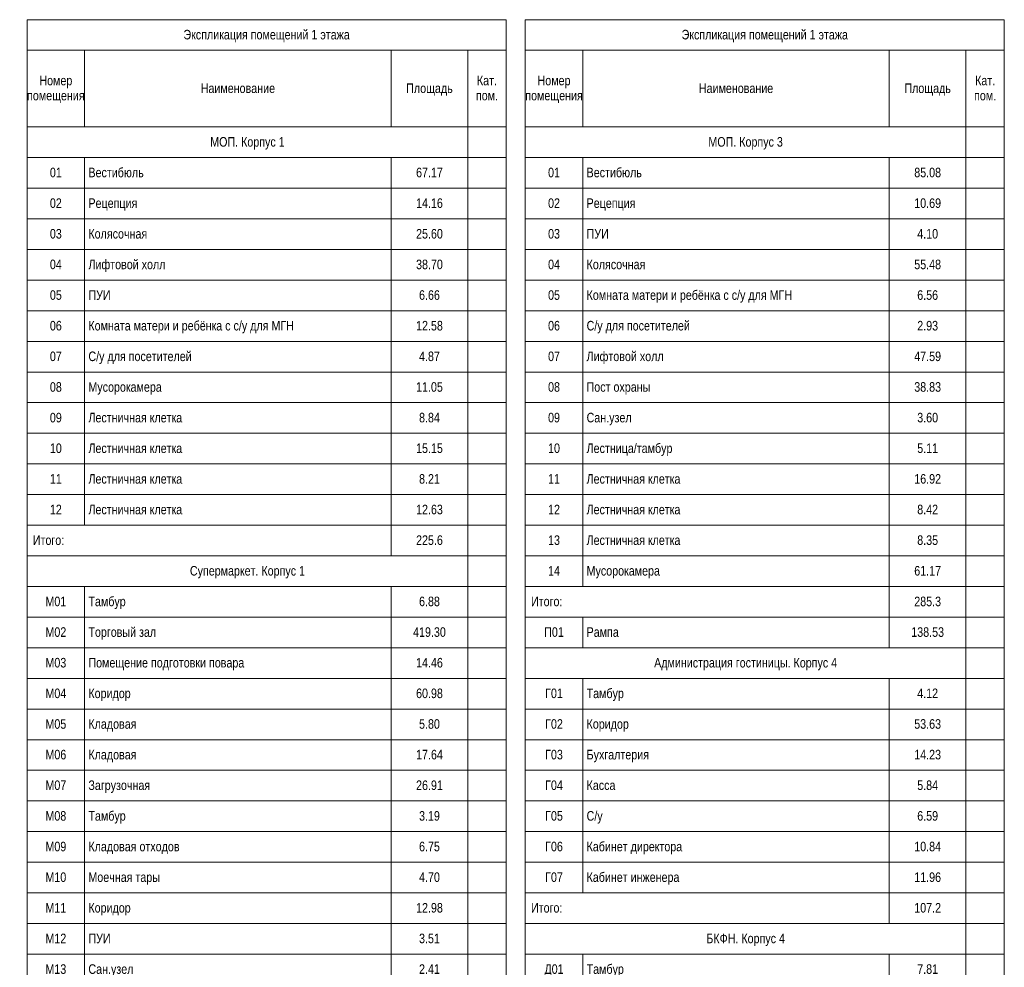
# Model space of a CAD drawing. Header units: millimetres. Extents: x -30540 to 175469, y -11730 to 122288.
# Tile 119 of 119: x 149775 to 175469, y 45285 to 70029. Entities that reach past the tile are written whole.
import ezdxf

# ---------------------------------------------------------------- set-up
doc = ezdxf.new("R2010")
doc.units = ezdxf.units.MM
doc.layers.add('$_ЭОМ_Текст', color=7, linetype='Continuous', lineweight=9)
doc.layers.add('Экспликация 1 этажа_dwg', color=7, linetype='Continuous', lineweight=9, true_color=0x767676)
doc.styles.add('Arial', font='arial.ttf', dxfattribs={"width": 0.8, "height": 250})

# ---------------------------------------------------------------- blocks, each defined once
blk = doc.blocks.new('Экспликация 1 этажа_dwg-3013619-Экспликация 1 этаж')
at = {"layer": '$_ЭОМ_Текст', "color": 251, "true_color": 0x666666}
for p, q in [((3, 69229), (12503, 69229)), ((1503, 69229), (1503, 67229)), ((9503, 69229), (9503, 67229)), ((13003, 69229), (25503, 69229)), ((14503, 69229), (14503, 67229)), ((22503, 69229), (22503, 67229)), ((3, 66429), (12503, 66429)), ((1503, 66429), (1503, 56829)), ((9503, 66429), (9503, 56029)), ((13003, 66429), (25503, 66429)), ((14503, 66429), (14503, 55229)), ((3, 65629), (12503, 65629)), ((13003, 65629), (25503, 65629)), ((3, 64829), (12503, 64829)), ((13003, 64829), (25503, 64829)), ((3, 64029), (12503, 64029)), ((13003, 64029), (25503, 64029)), ((3, 63229), (12503, 63229)), ((13003, 63229), (25503, 63229)), ((3, 62429), (12503, 62429)), ((13003, 62429), (25503, 62429)), ((3, 61629), (12503, 61629)), ((13003, 61629), (25503, 61629)), ((3, 60829), (12503, 60829)), ((13003, 60829), (25503, 60829)), ((3, 60029), (12503, 60029)), ((13003, 60029), (25503, 60029)), ((3, 59229), (12503, 59229)), ((13003, 59229), (25503, 59229)), ((3, 58429), (12503, 58429)), ((13003, 58429), (25503, 58429)), ((3, 57629), (12503, 57629)), ((13003, 57629), (25503, 57629)), ((3, 56829), (12503, 56829)), ((13003, 56829), (25503, 56829)), ((13003, 56029), (25503, 56029)), ((3, 55229), (12503, 55229)), ((1503, 55229), (1503, 40829)), ((9503, 55229), (9503, 40029)), ((13003, 55229), (25503, 55229)), ((3, 54429), (12503, 54429)), ((14503, 54429), (14503, 53629)), ((3, 53629), (12503, 53629)), ((3, 52829), (12503, 52829)), ((13003, 52829), (25503, 52829)), ((14503, 52829), (14503, 47229)), ((22503, 52829), (22503, 46429)), ((3, 52029), (12503, 52029)), ((13003, 52029), (25503, 52029)), ((3, 51229), (12503, 51229)), ((13003, 51229), (25503, 51229)), ((3, 50429), (12503, 50429)), ((13003, 50429), (25503, 50429)), ((3, 49629), (12503, 49629)), ((13003, 49629), (25503, 49629)), ((3, 48829), (12503, 48829)), ((13003, 48829), (25503, 48829)), ((3, 48029), (12503, 48029)), ((13003, 48029), (25503, 48029)), ((3, 47229), (12503, 47229)), ((13003, 47229), (25503, 47229)), ((3, 46429), (12503, 46429)), ((3, 45629), (12503, 45629)), ((13003, 45629), (25503, 45629)), ((14503, 45629), (14503, 42429)), ((22503, 45629), (22503, 41629))]:
    blk.add_line(p, q, dxfattribs=at)
at = {"layer": '$_ЭОМ_Текст', "color": 251, "true_color": 0x666666, "flags": 128}
for points in [[(12503, 67229), (12503, 70029), (3, 70029), (3, 67229), (12503, 67229), (12503, 56029), (3, 56029), (3, 67229)], [(25503, 67229), (25503, 70029), (13003, 70029), (13003, 67229)], [(25503, 54429), (25503, 67229), (13003, 67229), (13003, 54429), (25503, 54429), (25503, 53629), (13003, 53629), (13003, 54429)], [(12503, 40029), (3, 40029), (3, 56029), (12503, 56029)], [(25503, 46429), (25503, 53629), (13003, 53629), (13003, 46429), (25503, 46429), (25503, 41629), (13003, 41629), (13003, 46429)]]:
    blk.add_lwpolyline(points, close=True, dxfattribs=at)
for points in [[(11503, 69229), (11503, 67229), (11503, 56029), (11503, 40029), (11503, 32029), (11503, 13629), (11503, 29)], [(24503, 69229), (24503, 67229), (24503, 54429), (24503, 53629), (24503, 46429), (24503, 41629), (24503, 31229), (24503, 18429), (24503, 11229)], [(22503, 66429), (22503, 54429), (22503, 53629)]]:
    blk.add_lwpolyline(points, dxfattribs=at)
at = {"layer": '$_ЭОМ_Текст', "color": 251, "true_color": 0x666666, "char_height": 250, "line_spacing_factor": 0.941778, "style": 'Arial'}
for s, insert, width, attachment_point in [('Экспликация помещений 1 этажа', (6253, 69764), 5123.7, 2), ('Экспликация помещений 1 этажа', (19253, 69764), 5123.7, 2), ('Номер\\Pпомещения', (753, 68566), 1769.12, 2), ('Наименование', (5503, 68364), 2292.5, 2), ('Площадь', (10503, 68364), 1435.49, 2), ('Кат.\\Pпом.', (12003, 68566), 679.49, 2), ('Номер\\Pпомещения', (13753, 68566), 1769.12, 2), ('Наименование', (18503, 68364), 2292.5, 2), ('Площадь', (23503, 68364), 1435.49, 2), ('Кат.\\Pпом.', (25003, 68566), 679.49, 2), ('МОП. Корпус 1', (5753, 66964), 2298.63, 2), ('МОП. Корпус 3', (18753, 66964), 2298.63, 2), ('01', (753, 66164), 367.29, 2), ('Вестибюль', (1603, 66164), 1704.84, 1), ('67.17', (10503, 66164), 826.4, 2), ('01', (13753, 66164), 367.29, 2), ('Вестибюль', (14603, 66164), 1704.84, 1), ('85.08', (23503, 66164), 826.4, 2), ('02', (753, 65364), 367.29, 2), ('Рецепция', (1603, 65364), 1505.89, 1), ('14.16', (10503, 65364), 826.4, 2), ('02', (13753, 65364), 367.29, 2), ('Рецепция', (14603, 65364), 1505.89, 1), ('10.69', (23503, 65364), 826.4, 2), ('03', (753, 64564), 367.29, 2), ('Колясочная', (1603, 64564), 1811.97, 1), ('25.60', (10503, 64564), 826.4, 2), ('03', (13753, 64564), 367.29, 2), ('ПУИ', (14603, 64564), 688.67, 1), ('4.10', (23503, 64564), 642.76, 2), ('04', (753, 63764), 367.29, 2), ('Лифтовой холл', (1603, 63764), 2375.14, 1), ('38.70', (10503, 63764), 826.4, 2), ('04', (13753, 63764), 367.29, 2), ('Колясочная', (14603, 63764), 1811.97, 1), ('55.48', (23503, 63764), 826.4, 2), ('05', (753, 62964), 367.29, 2), ('ПУИ', (1603, 62964), 688.67, 1), ('6.66', (10503, 62964), 642.76, 2), ('05', (13753, 62964), 367.29, 2), ('Комната матери и ребёнка с с/у для МГН', (14603, 62964), 6335.76, 1), ('6.56', (23503, 62964), 642.76, 2), ('Комната матери и ребёнка с с/у для МГН', (1603, 62164), 6335.76, 1), ('С/у для посетителей', (14603, 62164), 3180.12, 1), ('06', (753, 62164), 367.29, 2), ('12.58', (10503, 62164), 826.4, 2), ('06', (13753, 62164), 367.29, 2), ('2.93', (23503, 62164), 642.76, 2), ('07', (753, 61364), 367.29, 2), ('С/у для посетителей', (1603, 61364), 3180.12, 1), ('4.87', (10503, 61364), 642.76, 2), ('07', (13753, 61364), 367.29, 2), ('Лифтовой холл', (14603, 61364), 2375.14, 1), ('47.59', (23503, 61364), 826.4, 2), ('08', (753, 60564), 367.29, 2), ('Мусорокамера', (1603, 60564), 2261.9, 1), ('11.05', (10503, 60564), 826.4, 2), ('08', (13753, 60564), 367.29, 2), ('Пост охраны', (14603, 60564), 1968.06, 1), ('38.83', (23503, 60564), 826.4, 2), ('09', (753, 59764), 367.29, 2), ('Лестничная клетка', (1603, 59764), 2889.35, 1), ('8.84', (10503, 59764), 642.76, 2), ('09', (13753, 59764), 367.29, 2), ('Сан.узел', (14603, 59764), 1392.64, 1), ('3.60', (23503, 59764), 642.76, 2), ('10', (753, 58964), 367.29, 2), ('Лестничная клетка', (1603, 58964), 2889.35, 1), ('15.15', (10503, 58964), 826.4, 2), ('10', (13753, 58964), 367.29, 2), ('Лестница/тамбур', (14603, 58964), 2647.55, 1), ('5.11', (23503, 58964), 642.76, 2), ('11', (753, 58164), 367.29, 2), ('Лестничная клетка', (1603, 58164), 2889.35, 1), ('8.21', (10503, 58164), 642.76, 2), ('11', (13753, 58164), 367.29, 2), ('Лестничная клетка', (14603, 58164), 2889.35, 1), ('16.92', (23503, 58164), 826.4, 2), ('12', (753, 57364), 367.29, 2), ('Лестничная клетка', (1603, 57364), 2889.35, 1), ('12.63', (10503, 57364), 826.4, 2), ('12', (13753, 57364), 367.29, 2), ('Лестничная клетка', (14603, 57364), 2889.35, 1), ('8.42', (23503, 57364), 642.76, 2), ('Итого:', (153, 56564), 967.2, 1), ('225.6', (10503, 56564), 826.4, 2), ('13', (13753, 56564), 367.29, 2), ('Лестничная клетка', (14603, 56564), 2889.35, 1), ('8.35', (23503, 56564), 642.76, 2), ('Супермаркет. Корпус 1', (5753, 55764), 3547.41, 2), ('14', (13753, 55764), 367.29, 2), ('Мусорокамера', (14603, 55764), 2261.9, 1), ('61.17', (23503, 55764), 826.4, 2), ('Тамбур', (1603, 54964), 1150.84, 1), ('М01', (753, 54964), 642.76, 2), ('6.88', (10503, 54964), 642.76, 2), ('Итого:', (13153, 54964), 967.2, 1), ('285.3', (23503, 54964), 826.4, 2), ('М02', (753, 54164), 642.76, 2), ('Торговый зал', (1603, 54164), 2090.49, 1), ('419.30', (10503, 54164), 1010.05, 2), ('П01', (13753, 54164), 606.03, 2), ('Рампа', (14603, 54164), 991.68, 1), ('138.53', (23503, 54164), 1010.05, 2), ('М03', (753, 53364), 642.76, 2), ('Помещение подготовки повара', (1603, 53364), 4802.32, 1), ('14.46', (10503, 53364), 826.4, 2), ('Администрация гостиницы. Корпус 4', (18753, 53364), 5640.97, 2), ('М04', (753, 52564), 642.76, 2), ('Коридор', (1603, 52564), 1303.88, 1), ('60.98', (10503, 52564), 826.4, 2), ('Г01', (13753, 52564), 544.81, 2), ('Тамбур', (14603, 52564), 1150.84, 1), ('4.12', (23503, 52564), 642.76, 2), ('М05', (753, 51764), 642.76, 2), ('Кладовая', (1603, 51764), 1481.4, 1), ('5.80', (10503, 51764), 642.76, 2), ('Г02', (13753, 51764), 544.81, 2), ('Коридор', (14603, 51764), 1303.88, 1), ('53.63', (23503, 51764), 826.4, 2), ('М06', (753, 50964), 642.76, 2), ('Кладовая', (1603, 50964), 1481.4, 1), ('17.64', (10503, 50964), 826.4, 2), ('Г03', (13753, 50964), 544.81, 2), ('Бухгалтерия', (14603, 50964), 1922.15, 1), ('14.23', (23503, 50964), 826.4, 2), ('М07', (753, 50164), 642.76, 2), ('Загрузочная', (1603, 50164), 1903.79, 1), ('26.91', (10503, 50164), 826.4, 2), ('Г04', (13753, 50164), 544.81, 2), ('Касса', (14603, 50164), 890.68, 1), ('5.84', (23503, 50164), 642.76, 2), ('М08', (753, 49364), 642.76, 2), ('Тамбур', (1603, 49364), 1150.84, 1), ('3.19', (10503, 49364), 642.76, 2), ('Г05', (13753, 49364), 544.81, 2), ('С/у', (14603, 49364), 495.84, 1), ('6.59', (23503, 49364), 642.76, 2), ('М09', (753, 48564), 642.76, 2), ('Кладовая отходов', (1603, 48564), 2806.71, 1), ('6.75', (10503, 48564), 642.76, 2), ('Г06', (13753, 48564), 544.81, 2), ('Кабинет директора', (14603, 48564), 2947.51, 1), ('10.84', (23503, 48564), 826.4, 2), ('Кабинет инженера', (14603, 47764), 2864.86, 1), ('М10', (753, 47764), 642.76, 2), ('Моечная тары', (1603, 47764), 2206.8, 1), ('4.70', (10503, 47764), 642.76, 2), ('Г07', (13753, 47764), 544.81, 2), ('11.96', (23503, 47764), 826.4, 2), ('М11', (753, 46964), 642.76, 2), ('Коридор', (1603, 46964), 1303.88, 1), ('12.98', (10503, 46964), 826.4, 2), ('Итого:', (13153, 46964), 967.2, 1), ('107.2', (23503, 46964), 826.4, 2), ('М12', (753, 46164), 642.76, 2), ('ПУИ', (1603, 46164), 688.67, 1), ('3.51', (10503, 46164), 642.76, 2), ('БКФН. Корпус 4', (18753, 46164), 2427.18, 2), ('М13', (753, 45364), 642.76, 2), ('Сан.узел', (1603, 45364), 1392.64, 1), ('2.41', (10503, 45364), 642.76, 2), ('Д01', (13753, 45364), 590.73, 2), ('Тамбур', (14603, 45364), 1150.84, 1), ('7.81', (23503, 45364), 642.76, 2)]:
    blk.add_mtext(s, dxfattribs=dict(at, insert=insert, width=width, attachment_point=attachment_point))

msp = doc.modelspace()

# ---------------------------------------------------------------- block references
at = {"layer": 'Экспликация 1 этажа_dwg', "color": 251, "true_color": 0x666666}
msp.add_blockref('Экспликация 1 этажа_dwg-3013619-Экспликация 1 этаж', (149965.8, 0), dxfattribs=at)

doc.saveas('drawing.dxf')
